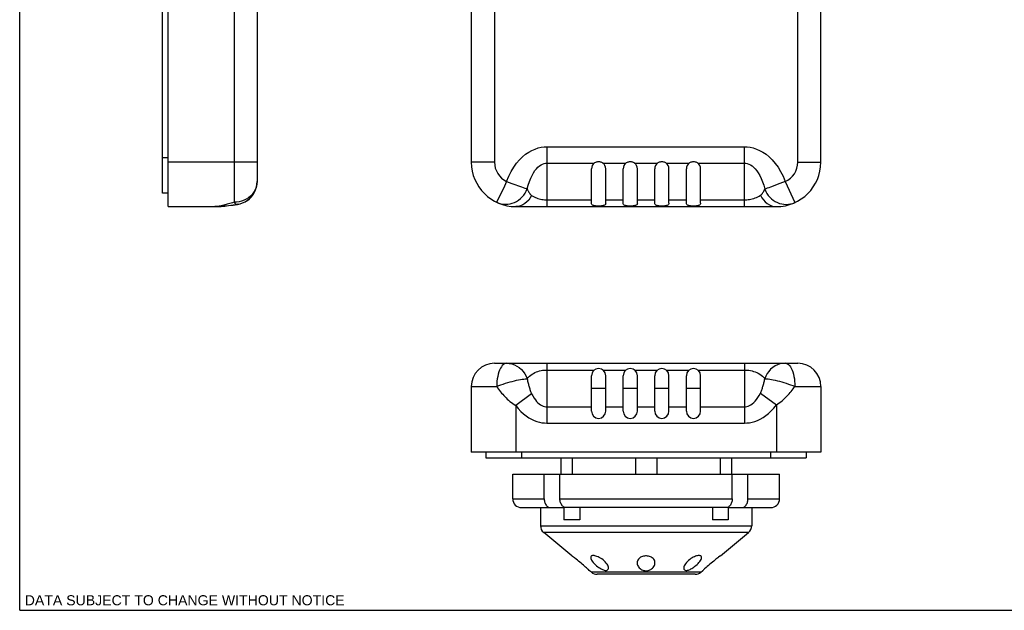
# Model space of a CAD drawing. Header units: inches. Extents: x 0 to 11.3, y 0 to 7.3.
# Tile 1 of 3: x 0 to 5.5, y 0 to 3.3. Entities that reach past the tile are written whole.
import ezdxf

# ---------------------------------------------------------------- set-up
doc = ezdxf.new("R2010")
doc.units = ezdxf.units.IN
doc.header["$LTSCALE"] = 0.623333
doc.header["$MEASUREMENT"] = 0
doc.layers.get('0').update_dxf_attribs({"linetype": 'CONTINUOUS'})
doc.layers.add('DIMENSIONS', color=7, linetype='CONTINUOUS')
doc.styles.get("Standard").update_dxf_attribs({"font": 'arial.ttf'})

msp = doc.modelspace()

# ---------------------------------------------------------------- linework, layer by layer
at = {"color": 7, "linetype": 'Continuous'}
for p, q in [((0, 0), (0, 7.3333)), ((0.8348, 2.2716), (0.8348, 5.0216)), ((1.2048, 5.0216), (1.2048, 2.2958)), ((0.8028, 2.3466), (0.8028, 4.9466)), ((1.3348, 4.8916), (1.3348, 2.4132)), ((2.5388, 4.7716), (2.5388, 2.5216)), ((2.6688, 4.7716), (2.6688, 2.5216)), ((4.3738, 2.5216), (4.3738, 4.7716)), ((4.5038, 2.5216), (4.5038, 4.7716)), ((2.9638, 2.6083), (4.0738, 2.6083)), ((2.9638, 2.6083), (2.9638, 2.2716)), ((4.0738, 2.2716), (4.0738, 2.6083)), ((0.8348, 2.5466), (0.8028, 2.5466)), ((1.3348, 2.5216), (0.8348, 2.5216)), ((2.6688, 2.5216), (2.5388, 2.5216)), ((2.9638, 2.5163), (3.2302, 2.5163)), ((3.2784, 2.5163), (3.4082, 2.5163)), ((3.4564, 2.5163), (3.5857, 2.5163)), ((3.6339, 2.5163), (3.7637, 2.5163)), ((3.8119, 2.5163), (4.0738, 2.5163)), ((4.3738, 2.5216), (4.5038, 2.5216)), ((3.2143, 2.29), (3.2143, 2.4844)), ((3.2943, 2.29), (3.2943, 2.4844)), ((3.3923, 2.29), (3.3923, 2.4844)), ((3.4723, 2.29), (3.4723, 2.4844)), ((3.5698, 2.29), (3.5698, 2.4844)), ((3.6498, 2.29), (3.6498, 2.4844)), ((3.7478, 2.29), (3.7478, 2.4844)), ((3.8278, 2.29), (3.8278, 2.4844)), ((1.3348, 2.4124), (1.3347, 2.412)), ((2.7248, 2.3871), (2.6828, 2.2987)), ((2.7672, 2.4022), (2.82, 2.383)), ((4.3037, 2.4124), (4.3577, 2.2942)), ((0.8348, 2.3466), (0.8028, 2.3466)), ((0.8348, 2.2716), (1.1006, 2.2716)), ((1.1012, 2.2717), (1.1004, 2.2716)), ((1.2258, 2.2844), (1.2235, 2.2838)), ((1.2278, 2.2854), (1.2258, 2.2844)), ((2.7888, 2.2716), (4.2538, 2.2716)), ((2.9638, 2.3096), (3.2143, 2.3096)), ((3.2943, 2.3096), (3.3923, 2.3096)), ((3.4723, 2.3096), (3.5698, 2.3096)), ((3.6498, 2.3096), (3.7478, 2.3096)), ((3.8278, 2.3096), (4.0738, 2.3096)), ((2.6688, 1.3902), (4.3738, 1.3902)), ((2.9638, 1.3902), (2.9638, 1.0535)), ((4.0738, 1.3902), (4.0738, 1.0535)), ((2.9638, 1.3521), (3.2302, 1.3521)), ((3.2784, 1.3521), (3.4082, 1.3521)), ((3.4564, 1.3521), (3.5857, 1.3521)), ((3.6339, 1.3521), (3.7637, 1.3521)), ((3.8119, 1.3521), (4.0738, 1.3521)), ((3.2143, 1.1202), (3.2143, 1.3202)), ((3.2943, 1.1202), (3.2943, 1.3202)), ((3.3923, 1.1202), (3.3923, 1.3202)), ((3.4723, 1.1202), (3.4723, 1.3202)), ((3.5698, 1.1202), (3.5698, 1.3202)), ((3.6498, 1.1202), (3.6498, 1.3202)), ((3.7478, 1.1202), (3.7478, 1.3202)), ((3.8278, 1.1202), (3.8278, 1.3202)), ((2.5388, 1.2602), (2.5388, 0.8902)), ((2.5388, 1.2602), (2.6814, 1.2602)), ((2.878, 1.2187), (2.7888, 1.1518)), ((3.2143, 1.2502), (3.2943, 1.2502)), ((3.3923, 1.2502), (3.4723, 1.2502)), ((3.5698, 1.2502), (3.6498, 1.2502)), ((3.7478, 1.2502), (3.8278, 1.2502)), ((4.1638, 1.2222), (4.2538, 1.1559)), ((4.3577, 1.2602), (4.5038, 1.2602)), ((4.5038, 1.2602), (4.5038, 0.8902)), ((2.7888, 1.1519), (2.7888, 0.8902)), ((2.9638, 1.1454), (3.2143, 1.1454)), ((3.2943, 1.1454), (3.3923, 1.1454)), ((3.4723, 1.1454), (3.5698, 1.1454)), ((3.6498, 1.1454), (3.7478, 1.1454)), ((3.8278, 1.1454), (4.0738, 1.1454)), ((4.2538, 1.1559), (4.2538, 0.8902)), ((2.9638, 1.0535), (4.0738, 1.0535)), ((4.5038, 0.8902), (2.5388, 0.8902)), ((2.6213, 0.8902), (2.6213, 0.8582)), ((2.8213, 0.8902), (2.8213, 0.8582)), ((4.2213, 0.8902), (4.2213, 0.8582)), ((4.4213, 0.8902), (4.4213, 0.8582)), ((2.6213, 0.8582), (4.4213, 0.8582)), ((3.0413, 0.8582), (3.0413, 0.7652)), ((3.1056, 0.8582), (3.1056, 0.7652)), ((3.4613, 0.8582), (3.4613, 0.7652)), ((3.5813, 0.8582), (3.5813, 0.7652)), ((3.937, 0.8582), (3.937, 0.7652)), ((4.0013, 0.8582), (4.0013, 0.7652)), ((2.7713, 0.6277), (2.7713, 0.7652)), ((2.7713, 0.7652), (4.2713, 0.7652)), ((2.9486, 0.6277), (2.9486, 0.7652)), ((3.037, 0.6277), (3.037, 0.7652)), ((4.0056, 0.6277), (4.0056, 0.7652)), ((4.094, 0.6277), (4.094, 0.7652)), ((4.2713, 0.6277), (4.2713, 0.7652)), ((2.7713, 0.6277), (2.9486, 0.6277)), ((3.037, 0.6277), (4.0056, 0.6277)), ((4.094, 0.6277), (4.2713, 0.6277)), ((2.8213, 0.5777), (3.0596, 0.5777)), ((2.9276, 0.5777), (2.9276, 0.4761)), ((3.0596, 0.5777), (3.0596, 0.509)), ((3.9701, 0.5777), (3.0725, 0.5777)), ((3.148, 0.5777), (3.148, 0.509)), ((3.8946, 0.5777), (3.8946, 0.509)), ((3.983, 0.5777), (4.2213, 0.5777)), ((3.983, 0.5777), (3.983, 0.509)), ((4.1151, 0.5777), (4.1151, 0.4761)), ((3.148, 0.509), (3.0596, 0.509)), ((3.983, 0.509), (3.8946, 0.509)), ((2.9276, 0.4761), (4.1151, 0.4761)), ((3.1036, 0.306), (2.9456, 0.4377)), ((4.0971, 0.4377), (2.9456, 0.4377)), ((3.939, 0.306), (4.0971, 0.4377)), ((3.1077, 0.303), (3.1036, 0.306)), ((3.1037, 0.3059), (3.1036, 0.306)), ((3.939, 0.306), (3.9389, 0.3059)), ((3.939, 0.3059), (3.939, 0.306)), ((3.197, 0.229), (3.194, 0.2318)), ((3.2036, 0.2226), (3.2033, 0.2229)), ((3.2137, 0.2143), (3.2036, 0.2227)), ((3.829, 0.2143), (3.839, 0.2227)), ((3.8393, 0.2229), (3.839, 0.2226)), ((3.829, 0.2143), (3.2137, 0.2143)), ((3.797, 0.2027), (3.2457, 0.2027)), ((0, 0), (11.3333, 0))]:
    msp.add_line(p, q, dxfattribs=at)
for points in [[(2.7373, 2.4132), (2.7494, 2.4425), (2.7627, 2.4693), (2.7772, 2.4935), (2.7928, 2.5152), (2.8092, 2.5344), (2.8262, 2.5513), (2.8437, 2.5657), (2.8614, 2.5779), (2.8792, 2.5878), (2.8969, 2.5956), (2.9142, 2.6014), (2.9312, 2.6053), (2.9477, 2.6076), (2.9638, 2.6083)], [(4.0738, 2.6083), (4.0901, 2.6076), (4.1068, 2.6053), (4.124, 2.6014), (4.1415, 2.5956), (4.1593, 2.5878), (4.1773, 2.5779), (4.1953, 2.5657), (4.213, 2.5511), (4.2303, 2.5342), (4.2469, 2.5149), (4.2628, 2.4931), (4.2777, 2.4688), (4.2913, 2.4419), (4.3037, 2.4124)], [(2.8528, 2.371), (2.8586, 2.3928), (2.8652, 2.4128), (2.8724, 2.4308), (2.88, 2.447), (2.888, 2.4613), (2.8963, 2.4739), (2.9049, 2.4846), (2.9136, 2.4937), (2.9223, 2.5011), (2.931, 2.5069), (2.9395, 2.5112), (2.9478, 2.5141), (2.9559, 2.5158), (2.9638, 2.5163)], [(3.2302, 2.5163), (3.234, 2.5189), (3.2379, 2.5211), (3.242, 2.5229), (3.2462, 2.5242), (3.2504, 2.525), (3.2546, 2.5252), (3.2589, 2.5249), (3.263, 2.5241), (3.267, 2.5228), (3.271, 2.521), (3.2747, 2.5189), (3.2784, 2.5163)], [(3.4082, 2.5163), (3.412, 2.5189), (3.4159, 2.5211), (3.42, 2.5229), (3.4242, 2.5242), (3.4284, 2.525), (3.4326, 2.5252), (3.4369, 2.5249), (3.441, 2.5241), (3.445, 2.5228), (3.449, 2.521), (3.4527, 2.5189), (3.4564, 2.5163)], [(3.5857, 2.5163), (3.5895, 2.5189), (3.5934, 2.5211), (3.5975, 2.5229), (3.6017, 2.5242), (3.6059, 2.525), (3.6101, 2.5252), (3.6144, 2.5249), (3.6185, 2.5241), (3.6225, 2.5228), (3.6265, 2.521), (3.6302, 2.5189), (3.6339, 2.5163)], [(3.7637, 2.5163), (3.7675, 2.5189), (3.7714, 2.5211), (3.7755, 2.5229), (3.7797, 2.5242), (3.7839, 2.525), (3.7881, 2.5252), (3.7924, 2.5249), (3.7965, 2.5241), (3.8005, 2.5228), (3.8045, 2.521), (3.8082, 2.5189), (3.8119, 2.5163)], [(4.0738, 2.5163), (4.0819, 2.5158), (4.0903, 2.5141), (4.0989, 2.5112), (4.1077, 2.5068), (4.1166, 2.501), (4.1256, 2.4935), (4.1346, 2.4844), (4.1434, 2.4735), (4.152, 2.4608), (4.1604, 2.4463), (4.1683, 2.43), (4.1757, 2.4117), (4.1826, 2.3916), (4.1887, 2.3695)], [(1.3348, 2.4132), (1.3339, 2.4001), (1.3315, 2.3871), (1.3275, 2.3744), (1.3219, 2.3622), (1.3148, 2.3507), (1.3064, 2.34), (1.2966, 2.3301), (1.2858, 2.3214), (1.2738, 2.3138), (1.2611, 2.3074), (1.2476, 2.3024), (1.2336, 2.2987), (1.2193, 2.2965), (1.2048, 2.2958)], [(1.2235, 2.2838), (1.2386, 2.2869), (1.2532, 2.2918), (1.267, 2.2983), (1.2799, 2.3063), (1.2918, 2.3159), (1.3026, 2.3268), (1.3121, 2.339), (1.32, 2.3523), (1.3264, 2.3665), (1.331, 2.3814), (1.3338, 2.3968), (1.3348, 2.4124)], [(1.2238, 2.2846), (1.2389, 2.2878), (1.2534, 2.2926), (1.2672, 2.2992), (1.2801, 2.3072), (1.292, 2.3168), (1.3027, 2.3277), (1.3121, 2.3399), (1.3201, 2.3532), (1.3264, 2.3673), (1.331, 2.3822), (1.3338, 2.3976), (1.3348, 2.4132)], [(2.7373, 2.4132), (2.731, 2.4001), (2.7248, 2.3871)], [(2.7373, 2.4132), (2.7524, 2.4078), (2.7672, 2.4022)], [(2.82, 2.383), (2.8305, 2.3791), (2.8395, 2.3758), (2.8469, 2.3731), (2.8528, 2.371)], [(4.2215, 2.3817), (4.2111, 2.3778), (4.2021, 2.3744), (4.1947, 2.3716), (4.1887, 2.3695)], [(4.3037, 2.4124), (4.2887, 2.4069), (4.2739, 2.4013), (4.2215, 2.3817)], [(2.6814, 2.2958), (2.6932, 2.291), (2.7055, 2.2875), (2.7181, 2.2853), (2.7309, 2.2845), (2.7438, 2.2851), (2.7566, 2.287), (2.7692, 2.2904), (2.7815, 2.295), (2.7932, 2.3009), (2.8044, 2.308), (2.8149, 2.3163), (2.8245, 2.3256), (2.8332, 2.3358), (2.8409, 2.3469), (2.8474, 2.3586), (2.8528, 2.371)], [(2.878, 2.3347), (2.8704, 2.3209), (2.8614, 2.3085), (2.8513, 2.2976), (2.8401, 2.2885), (2.828, 2.2812), (2.8153, 2.2759), (2.8022, 2.2726), (2.7888, 2.2716)], [(2.8528, 2.371), (2.854, 2.368), (2.8553, 2.3652), (2.8566, 2.3625), (2.8579, 2.3599), (2.8593, 2.3574), (2.8607, 2.355), (2.8621, 2.3526), (2.8636, 2.3503), (2.8652, 2.348), (2.8668, 2.3458), (2.8685, 2.3436), (2.8703, 2.3416), (2.8722, 2.3397), (2.8741, 2.3378), (2.876, 2.3362), (2.878, 2.3347)], [(2.878, 2.3347), (2.8847, 2.3304), (2.8917, 2.3265), (2.8989, 2.323), (2.9061, 2.32), (2.9136, 2.3174), (2.9211, 2.3152), (2.9285, 2.3134), (2.9358, 2.312), (2.943, 2.3109), (2.9501, 2.3102), (2.957, 2.3098), (2.9638, 2.3096)], [(4.0738, 2.3096), (4.0807, 2.3098), (4.0879, 2.3102), (4.0953, 2.3109), (4.1028, 2.312), (4.1105, 2.3134), (4.1184, 2.3152), (4.1262, 2.3175), (4.1341, 2.3201), (4.1418, 2.3232), (4.1494, 2.3268), (4.1567, 2.3308), (4.1638, 2.3352)], [(4.1638, 2.3352), (4.1658, 2.3367), (4.1677, 2.3383), (4.1696, 2.34), (4.1714, 2.3418), (4.1732, 2.3438), (4.1749, 2.3458), (4.1765, 2.3479), (4.1781, 2.3501), (4.1796, 2.3523), (4.181, 2.3546), (4.1824, 2.3569), (4.1837, 2.3593), (4.185, 2.3617), (4.1863, 2.3642), (4.1875, 2.3668), (4.1887, 2.3695)], [(4.1638, 2.3352), (4.1715, 2.3214), (4.1805, 2.3088), (4.1907, 2.2979), (4.202, 2.2886), (4.2142, 2.2812), (4.227, 2.2759), (4.2403, 2.2727), (4.2538, 2.2716)], [(4.1887, 2.3695), (4.1941, 2.3573), (4.2006, 2.3457), (4.2082, 2.3348), (4.2167, 2.3247), (4.2262, 2.3155), (4.2365, 2.3074), (4.2475, 2.3003), (4.2591, 2.2944), (4.2711, 2.2898), (4.2835, 2.2864), (4.2961, 2.2844), (4.3088, 2.2837), (4.3214, 2.2843), (4.3339, 2.2863), (4.346, 2.2896), (4.3577, 2.2942)], [(1.2048, 2.2958), (1.1967, 2.2933), (1.1889, 2.291), (1.1815, 2.2887), (1.1743, 2.2866), (1.1672, 2.2846), (1.1603, 2.2827), (1.1535, 2.2809), (1.1467, 2.2792), (1.14, 2.2776), (1.1334, 2.2761), (1.1268, 2.2748), (1.1204, 2.2737), (1.114, 2.2728), (1.1079, 2.2721), (1.102, 2.2717), (1.0966, 2.2716)], [(1.0966, 2.2716), (1.1097, 2.2718), (1.1301, 2.273), (1.1512, 2.2749), (1.1742, 2.2776), (1.2003, 2.2812), (1.2238, 2.2846)], [(1.1006, 2.2716), (1.1123, 2.2718), (1.1318, 2.2728), (1.1523, 2.2746), (1.1747, 2.2771), (1.2002, 2.2805), (1.2235, 2.2838)], [(1.2048, 2.2958), (1.2091, 2.291), (1.2135, 2.2875), (1.2177, 2.2853), (1.2218, 2.2845), (1.2238, 2.2846)], [(2.6828, 2.2987), (2.6819, 2.2965), (2.6814, 2.2958)], [(3.2943, 2.29), (3.2939, 2.2867), (3.2926, 2.2839), (3.2906, 2.2815), (3.2879, 2.2796), (3.2845, 2.278), (3.2805, 2.2768), (3.276, 2.2759), (3.2711, 2.2752), (3.2657, 2.2747), (3.2601, 2.2744), (3.2544, 2.2743), (3.2487, 2.2744), (3.2431, 2.2747), (3.2377, 2.2752), (3.2327, 2.2758), (3.2282, 2.2768), (3.2242, 2.278), (3.2207, 2.2796), (3.218, 2.2815), (3.216, 2.2839), (3.2148, 2.2867), (3.2143, 2.29)], [(3.4723, 2.29), (3.4719, 2.2867), (3.4706, 2.2839), (3.4686, 2.2815), (3.4659, 2.2796), (3.4625, 2.278), (3.4585, 2.2768), (3.454, 2.2759), (3.4491, 2.2752), (3.4437, 2.2747), (3.4381, 2.2744), (3.4324, 2.2743), (3.4267, 2.2744), (3.4211, 2.2747), (3.4157, 2.2752), (3.4107, 2.2758), (3.4062, 2.2768), (3.4022, 2.278), (3.3987, 2.2796), (3.396, 2.2815), (3.394, 2.2839), (3.3928, 2.2867), (3.3923, 2.29)], [(3.6498, 2.29), (3.6494, 2.2867), (3.6481, 2.2839), (3.6461, 2.2815), (3.6434, 2.2796), (3.64, 2.278), (3.636, 2.2768), (3.6315, 2.2759), (3.6266, 2.2752), (3.6212, 2.2747), (3.6156, 2.2744), (3.6099, 2.2743), (3.6042, 2.2744), (3.5986, 2.2747), (3.5932, 2.2752), (3.5882, 2.2758), (3.5837, 2.2768), (3.5797, 2.278), (3.5762, 2.2796), (3.5735, 2.2815), (3.5715, 2.2839), (3.5703, 2.2867), (3.5698, 2.29)], [(3.8278, 2.29), (3.8274, 2.2867), (3.8261, 2.2839), (3.8241, 2.2815), (3.8214, 2.2796), (3.818, 2.278), (3.814, 2.2768), (3.8095, 2.2759), (3.8046, 2.2752), (3.7992, 2.2747), (3.7936, 2.2744), (3.7879, 2.2743), (3.7822, 2.2744), (3.7766, 2.2747), (3.7712, 2.2752), (3.7662, 2.2758), (3.7617, 2.2768), (3.7577, 2.278), (3.7542, 2.2796), (3.7515, 2.2815), (3.7495, 2.2839), (3.7483, 2.2867), (3.7478, 2.29)], [(2.7373, 1.3902), (2.731, 1.3894), (2.7248, 1.3869), (2.7188, 1.3829), (2.713, 1.3773), (2.7075, 1.3702), (2.7024, 1.3618), (2.6978, 1.3521), (2.6936, 1.3412), (2.69, 1.3293), (2.687, 1.3165), (2.6846, 1.303), (2.6828, 1.289), (2.6819, 1.2747), (2.6814, 1.2602)], [(2.7373, 1.3902), (2.7524, 1.3892), (2.7672, 1.3862), (2.7817, 1.3813), (2.7954, 1.3745), (2.8082, 1.366), (2.82, 1.3558), (2.8305, 1.3442), (2.8395, 1.3313), (2.8469, 1.3174), (2.8528, 1.3024)], [(4.3037, 1.3902), (4.2887, 1.3892), (4.2739, 1.3863), (4.2596, 1.3814), (4.246, 1.3747), (4.2332, 1.3662), (4.2215, 1.3562), (4.2111, 1.3446), (4.2021, 1.3318), (4.1947, 1.3181), (4.1887, 1.3032)], [(4.3037, 1.3902), (4.3097, 1.3894), (4.3157, 1.3869), (4.3215, 1.3829), (4.3271, 1.3773), (4.3324, 1.3702), (4.3374, 1.3618), (4.3419, 1.3521), (4.3459, 1.3412), (4.3494, 1.3293), (4.3523, 1.3165), (4.3547, 1.303), (4.3563, 1.289), (4.3573, 1.2747), (4.3577, 1.2602)], [(2.8528, 1.3024), (2.8586, 1.3099), (2.8652, 1.3167), (2.8724, 1.3229), (2.88, 1.3284), (2.888, 1.3333), (2.8963, 1.3376), (2.9049, 1.3413), (2.9136, 1.3444), (2.9223, 1.3469), (2.931, 1.3489), (2.9395, 1.3504), (2.9478, 1.3514), (2.9559, 1.352), (2.9638, 1.3521)], [(4.0738, 1.3521), (4.0819, 1.352), (4.0903, 1.3514), (4.0989, 1.3504), (4.1077, 1.349), (4.1166, 1.347), (4.1256, 1.3445), (4.1346, 1.3415), (4.1434, 1.3378), (4.152, 1.3336), (4.1604, 1.3288), (4.1683, 1.3233), (4.1757, 1.3173), (4.1826, 1.3105), (4.1887, 1.3032)], [(2.6814, 1.2602), (2.6932, 1.2646), (2.7055, 1.2689), (2.7181, 1.2732), (2.7309, 1.2773), (2.7438, 1.2812), (2.7566, 1.2849), (2.7692, 1.2883), (2.7815, 1.2915), (2.7932, 1.2942), (2.8044, 1.2967), (2.8149, 1.2987), (2.8245, 1.3003), (2.8332, 1.3015), (2.8409, 1.3023), (2.8474, 1.3026), (2.8528, 1.3024)], [(2.8528, 1.3024), (2.854, 1.2961), (2.8553, 1.29), (2.8566, 1.2841), (2.8579, 1.2785), (2.8593, 1.273), (2.8607, 1.2677), (2.8621, 1.2623), (2.8636, 1.2571), (2.8652, 1.2519), (2.8668, 1.2468), (2.8685, 1.2417), (2.8703, 1.2368), (2.8722, 1.232), (2.8741, 1.2273), (2.876, 1.2229), (2.878, 1.2187)], [(4.1638, 1.2222), (4.1658, 1.2264), (4.1677, 1.2307), (4.1696, 1.2353), (4.1714, 1.24), (4.1732, 1.2449), (4.1749, 1.2499), (4.1765, 1.2549), (4.1781, 1.26), (4.1796, 1.2651), (4.181, 1.2702), (4.1824, 1.2754), (4.1837, 1.2807), (4.185, 1.286), (4.1863, 1.2915), (4.1875, 1.2973), (4.1887, 1.3032)], [(4.1887, 1.3032), (4.1941, 1.3032), (4.2006, 1.3028), (4.2082, 1.302), (4.2167, 1.3008), (4.2262, 1.2991), (4.2365, 1.297), (4.2475, 1.2945), (4.2591, 1.2916), (4.2711, 1.2885), (4.2835, 1.285), (4.2961, 1.2813), (4.3088, 1.2773), (4.3214, 1.2732), (4.3339, 1.2689), (4.346, 1.2646), (4.3577, 1.2602)], [(2.6814, 1.2602), (2.6868, 1.2521), (2.6923, 1.2443), (2.6978, 1.2369), (2.7034, 1.2297), (2.7091, 1.2226), (2.715, 1.2157), (2.7212, 1.2089), (2.7276, 1.2022), (2.7342, 1.1954), (2.7412, 1.1888), (2.7485, 1.1822), (2.7561, 1.1758), (2.7639, 1.1695), (2.772, 1.1633), (2.7803, 1.1575), (2.7888, 1.1518)], [(2.878, 1.2187), (2.8847, 1.206), (2.8917, 1.1946), (2.8989, 1.1846), (2.9061, 1.1757), (2.9136, 1.1681), (2.9211, 1.1616), (2.9285, 1.1564), (2.9358, 1.1523), (2.943, 1.1492), (2.9501, 1.1471), (2.957, 1.1458), (2.9638, 1.1454)], [(4.0738, 1.1454), (4.0807, 1.1458), (4.0879, 1.1471), (4.0953, 1.1492), (4.1028, 1.1524), (4.1105, 1.1567), (4.1184, 1.1621), (4.1262, 1.1689), (4.1341, 1.1768), (4.1418, 1.1862), (4.1494, 1.1968), (4.1567, 1.2088), (4.1638, 1.2222)], [(4.2538, 1.1559), (4.262, 1.1614), (4.2701, 1.1672), (4.2779, 1.1732), (4.2855, 1.1793), (4.2929, 1.1856), (4.3, 1.1921), (4.3068, 1.1985), (4.3133, 1.2051), (4.3195, 1.2116), (4.3255, 1.2182), (4.3312, 1.2249), (4.3367, 1.2316), (4.3421, 1.2384), (4.3474, 1.2454), (4.3526, 1.2527), (4.3577, 1.2602)], [(2.7888, 1.1519), (2.8026, 1.1348), (2.8167, 1.1196), (2.8313, 1.106), (2.8462, 1.0942), (2.8614, 1.0839), (2.8766, 1.0752), (2.8917, 1.0682), (2.9067, 1.0627), (2.9214, 1.0585), (2.9358, 1.0557), (2.95, 1.054), (2.9638, 1.0535)], [(4.0738, 1.0535), (4.0877, 1.054), (4.102, 1.0557), (4.1167, 1.0585), (4.1318, 1.0628), (4.1473, 1.0685), (4.1629, 1.0758), (4.1787, 1.0847), (4.1943, 1.0954), (4.2098, 1.1078), (4.225, 1.122), (4.2396, 1.138), (4.2538, 1.1559)], [(2.9486, 0.6277), (2.9488, 0.6222), (2.9495, 0.6167), (2.9506, 0.6113), (2.9521, 0.606), (2.9541, 0.6011), (2.9564, 0.5965), (2.959, 0.5924), (2.9619, 0.5887), (2.9652, 0.5854), (2.9687, 0.5827), (2.9724, 0.5805), (2.9763, 0.5789), (2.9802, 0.578), (2.9841, 0.5777)], [(3.0725, 0.5777), (3.0686, 0.578), (3.0647, 0.5789), (3.0608, 0.5805), (3.0571, 0.5827), (3.0536, 0.5854), (3.0503, 0.5887), (3.0474, 0.5924), (3.0448, 0.5965), (3.0425, 0.6011), (3.0405, 0.606), (3.039, 0.6113), (3.0379, 0.6167), (3.0372, 0.6222), (3.037, 0.6277)], [(4.0056, 0.6277), (4.0054, 0.6222), (4.0047, 0.6167), (4.0036, 0.6113), (4.0021, 0.606), (4.0001, 0.6011), (3.9978, 0.5965), (3.9952, 0.5924), (3.9923, 0.5887), (3.989, 0.5854), (3.9855, 0.5827), (3.9818, 0.5805), (3.9779, 0.5789), (3.974, 0.578), (3.9701, 0.5777)], [(4.0585, 0.5777), (4.0624, 0.578), (4.0663, 0.5789), (4.0702, 0.5805), (4.0739, 0.5827), (4.0774, 0.5854), (4.0807, 0.5887), (4.0836, 0.5924), (4.0862, 0.5965), (4.0885, 0.6011), (4.0905, 0.606), (4.092, 0.6113), (4.0931, 0.6167), (4.0938, 0.6222), (4.094, 0.6277)], [(3.1183, 0.2951), (3.114, 0.2983), (3.1077, 0.303)], [(3.1861, 0.2391), (3.1811, 0.2435), (3.1756, 0.2484), (3.1695, 0.2537), (3.1628, 0.2595), (3.1557, 0.2654), (3.1486, 0.2713), (3.1415, 0.277), (3.1348, 0.2823), (3.1286, 0.2871), (3.1183, 0.2951)], [(3.2243, 0.3079), (3.2204, 0.3077), (3.2171, 0.3069), (3.2143, 0.3057), (3.2121, 0.3039), (3.2106, 0.3016), (3.2098, 0.2987), (3.2097, 0.297)], [(3.2097, 0.297), (3.2098, 0.2953), (3.2106, 0.2914), (3.2123, 0.2868), (3.2151, 0.2817), (3.2188, 0.276), (3.2236, 0.2699), (3.2293, 0.2635), (3.2357, 0.2572), (3.2424, 0.2512), (3.2494, 0.2456), (3.2562, 0.2407), (3.2628, 0.2363), (3.2693, 0.2326), (3.2755, 0.2296), (3.2811, 0.2274), (3.2863, 0.2258), (3.2909, 0.2248), (3.295, 0.2246)], [(3.3097, 0.2383), (3.3097, 0.2387), (3.3092, 0.2431), (3.3078, 0.2481), (3.3055, 0.2536), (3.3021, 0.2596), (3.2976, 0.2659), (3.2921, 0.2723), (3.2859, 0.2784), (3.2792, 0.2841), (3.2723, 0.2893), (3.2652, 0.2938), (3.2582, 0.2978), (3.2514, 0.301), (3.245, 0.3036), (3.2391, 0.3055), (3.2337, 0.3069), (3.2287, 0.3077), (3.2243, 0.3079)], [(3.486, 0.2951), (3.4818, 0.2914), (3.4781, 0.2873), (3.4752, 0.2827), (3.473, 0.2777), (3.4717, 0.2723), (3.4713, 0.2671)], [(3.5713, 0.2671), (3.5711, 0.2705), (3.57, 0.2765), (3.5678, 0.2821), (3.5646, 0.2871), (3.5607, 0.2916), (3.5562, 0.2954), (3.5512, 0.2986), (3.5458, 0.3012), (3.5402, 0.3033), (3.5345, 0.3047), (3.5287, 0.3056), (3.523, 0.306), (3.5172, 0.3059), (3.5116, 0.3053), (3.5061, 0.3042), (3.5007, 0.3027), (3.4956, 0.3007), (3.4906, 0.2982), (3.486, 0.2951)], [(3.8183, 0.3079), (3.814, 0.3077), (3.8092, 0.3069), (3.804, 0.3057), (3.7984, 0.3039), (3.7925, 0.3016), (3.7862, 0.2987), (3.7797, 0.2952), (3.773, 0.2911), (3.7663, 0.2864), (3.7597, 0.2811), (3.7534, 0.2753), (3.7476, 0.269)], [(3.8329, 0.297), (3.8328, 0.2987), (3.832, 0.3016), (3.8304, 0.304), (3.8282, 0.3057), (3.8254, 0.3069), (3.8221, 0.3077), (3.8183, 0.3079)], [(3.8183, 0.269), (3.8232, 0.2752), (3.8271, 0.2809), (3.83, 0.2862), (3.8319, 0.291), (3.8328, 0.2952), (3.8329, 0.297)], [(3.9197, 0.2915), (3.9142, 0.2873), (3.9082, 0.2826), (3.9015, 0.2772), (3.8943, 0.2715), (3.8868, 0.2653), (3.8793, 0.259), (3.872, 0.2528), (3.8651, 0.2468), (3.859, 0.2413), (3.8495, 0.2326)], [(3.9285, 0.2982), (3.9245, 0.2951), (3.9197, 0.2915)], [(3.939, 0.3059), (3.9367, 0.3043), (3.9285, 0.2982)], [(3.194, 0.2318), (3.1904, 0.2351), (3.1861, 0.2391)], [(3.2033, 0.2229), (3.2012, 0.2249), (3.197, 0.229)], [(3.295, 0.2246), (3.2986, 0.2249), (3.3018, 0.2257), (3.3045, 0.2271), (3.3067, 0.2291), (3.3084, 0.2318), (3.3094, 0.235), (3.3097, 0.2383)], [(3.4713, 0.2671), (3.4713, 0.2665), (3.4719, 0.2606), (3.4735, 0.2547), (3.476, 0.2491), (3.4793, 0.2439), (3.4832, 0.2392), (3.4875, 0.235), (3.4922, 0.2315), (3.4972, 0.2286), (3.5023, 0.2263), (3.5074, 0.2245), (3.5127, 0.2234), (3.518, 0.2228), (3.5231, 0.2227), (3.5282, 0.2231), (3.5333, 0.224), (3.5382, 0.2255), (3.543, 0.2274), (3.5477, 0.2298), (3.5523, 0.2328), (3.5567, 0.2364)], [(3.5567, 0.2364), (3.5612, 0.2412), (3.565, 0.2464), (3.568, 0.2521), (3.5701, 0.2581), (3.5712, 0.2643), (3.5713, 0.2671)], [(3.7476, 0.269), (3.7425, 0.2625), (3.7385, 0.2562), (3.7356, 0.2502), (3.7338, 0.2447), (3.733, 0.2399), (3.7329, 0.2383)], [(3.7329, 0.2383), (3.7331, 0.2357), (3.734, 0.2322), (3.7357, 0.2294), (3.738, 0.2272), (3.7408, 0.2257), (3.744, 0.2248), (3.7476, 0.2246)], [(3.7476, 0.2246), (3.7511, 0.2248), (3.7549, 0.2254), (3.759, 0.2265), (3.7634, 0.2281), (3.7682, 0.2301), (3.7732, 0.2326), (3.7786, 0.2356), (3.7842, 0.2391), (3.7899, 0.2431), (3.7958, 0.2476), (3.8017, 0.2525), (3.8075, 0.2578), (3.8131, 0.2633), (3.8183, 0.269)], [(3.8495, 0.2326), (3.8461, 0.2294), (3.8435, 0.2269), (3.8414, 0.225), (3.8393, 0.2229)]]:
    msp.add_lwpolyline(points, dxfattribs=at)
for centre, radius, start, end in [((2.7888, 2.5216), 0.25, 180, 269.9968), ((2.7888, 2.5216), 0.12, 180, 244.5656), ((4.2538, 2.5216), 0.25, 270.002, 360), ((4.2538, 2.5216), 0.12, 294.5484, 360), ((2.6688, 1.2602), 0.13, 90, 180), ((4.3738, 1.2602), 0.13, 0, 90), ((3.2543, 1.3202), 0.04, 0, 180), ((3.4323, 1.3202), 0.04, 0, 180), ((3.6098, 1.3202), 0.04, 0, 180), ((3.7878, 1.3202), 0.04, 0, 180), ((3.2543, 1.1202), 0.04, 180, 360), ((3.4323, 1.1202), 0.04, 180, 360), ((3.6098, 1.1202), 0.04, 180, 360), ((3.7878, 1.1202), 0.04, 180, 360), ((2.8213, 0.6277), 0.05, 180, 270), ((4.2213, 0.6277), 0.05, 270, 360), ((2.9776, 0.4761), 0.05, 180, 230.1944), ((4.0651, 0.4761), 0.05, 309.8056, 360), ((3.2457, 0.2527), 0.05, 230.1944, 270), ((3.797, 0.2527), 0.05, 270, 309.8056)]:
    msp.add_arc(centre, radius, start, end, dxfattribs=at)
for centre, major_axis, start_param, end_param in [((3.2543, 2.4844), (0, 0.04), 0.646666, 1.570796), ((3.2543, 2.4844), (0.04, 0), 0, 0.92413), ((3.4323, 2.4844), (0.04, 0), 2.217462, 3.141593), ((3.4323, 2.4844), (0.04, 0), 0, 0.92413), ((3.6098, 2.4844), (0.04, 0), 2.217462, 3.141593), ((3.6098, 2.4844), (0.04, 0), 0, 0.92413), ((3.7878, 2.4844), (0.04, 0), 2.217462, 3.141593), ((3.7878, 2.4844), (0.04, 0), 0, 0.92413)]:
    msp.add_ellipse(centre, major_axis=major_axis, ratio=1, start_param=start_param, end_param=end_param, dxfattribs=at)

# ---------------------------------------------------------------- texts
at = {"layer": 'DIMENSIONS', "color": 2, "linetype": 'Continuous', "insert": (0.0283, 0.085), "char_height": 0.056667, "width": 1.795217, "attachment_point": 1, "line_spacing_factor": 0.9}
msp.add_mtext('DATA SUBJECT TO CHANGE WITHOUT NOTICE', dxfattribs=at)

doc.saveas('drawing.dxf')
